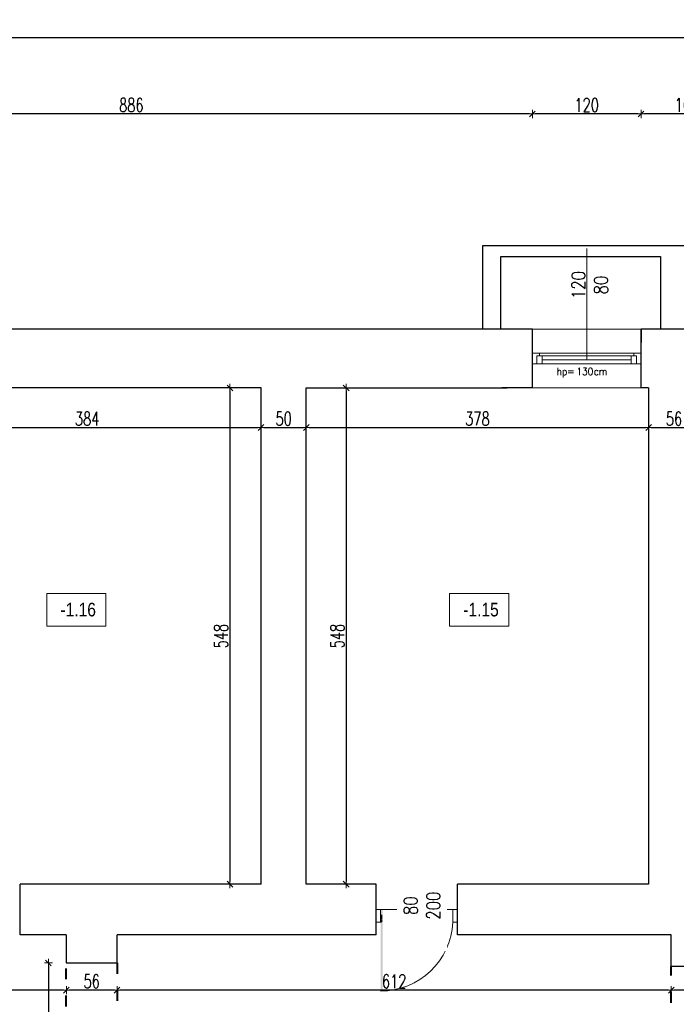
# Model space of a CAD drawing. Header units: millimetres. Extents: x 0 to 111311, y -48878 to -25280.
# Tile 50 of 244: x 68179 to 68904, y -31207 to -30120. Entities that reach past the tile are written whole.
import ezdxf

# ---------------------------------------------------------------- set-up
doc = ezdxf.new("R2010")
doc.units = ezdxf.units.MM
doc.linetypes.add('ACAD_ISO03W100', pattern=[30, 12, -18])
doc.linetypes.add('STRICHPUNKT', pattern=[0.5, 0.35, -0.05, 0.05, -0.05])
doc.layers.get('Defpoints').update_dxf_attribs({"color": 30})
for name, color, linetype, lineweight in [('J opisy', 7, 'Continuous', 9), ('J stolarka_okna', 144, 'Continuous', 0), ('J wymiary', 1, 'Continuous', 9), ('MM', 6, 'Continuous', 40), ('OPIS', 7, 'Continuous', 5), ('sciany', 252, 'Continuous', 30)]:
    doc.layers.add(name, color=color, linetype=linetype, lineweight=lineweight)
doc.styles.add('ADESK2', font='simplex', dxfattribs={"width": 0.7})
doc.styles.add('MtXpl_simplex_shx', font='simplex.shx')
doc.styles.get("Standard").update_dxf_attribs({"font": 'arial.ttf'})
doc.dimstyles.new('1-100', dxfattribs={"dimscale": 1.5, "dimtxt": 10, "dimasz": 2, "dimexe": 1, "dimexo": 1, "dimgap": 1.5, "dimtad": 1, "dimdec": 0, "dimrnd": 0.5, "dimdsep": 46, "dimtxsty": 'ADESK2', "dimblk": 'wymiar', "dimcen": -1, "dimdle": 5, "dimse1": 1, "dimse2": 1, "dimclrd": 256, "dimclre": 256, "dimclrt": 256, "dimadec": 0, "dimazin": 0, "dimtfac": 1, "dimtdec": 0, "dimtix": 1, "dimtmove": 0, "dimatfit": 3, "dimfxl": 20, "dimfxlon": 1, "dimtolj": 1, "dimtzin": 0, "dimarcsym": 0})

# ---------------------------------------------------------------- blocks, each defined once
blk = doc.blocks.new('wymiar')
for p, q in [((1.5, 0), (-1.5, 0)), ((1.06, 1.06), (-1.06, -1.06)), ((0, 1.5), (0, -1.5))]:
    blk.add_line(p, q)
blk = doc.blocks.new('*D1636')
at = {"layer": 'Defpoints', "color": 0, "ltscale": 4}
for p in [(91955.5, -30760.6), (0, -30978.1), (91914.8, -30978.1)]:
    blk.add_point(p, dxfattribs=at)
at = {"layer": 'J wymiary', "lineweight": -2}
blk.add_line((91914.8, -30763.6), (91914.8, -30975.1), dxfattribs=at)
at = {"layer": 'J wymiary', "lineweight": -2, "ltscale": 4, "xscale": 3, "yscale": 3, "zscale": 3}
for p, rotation in [((91914.8, -30760.6), 90), ((91914.8, -30978.1), 270)]:
    blk.add_blockref('wymiar', p, dxfattribs=dict(at, rotation=rotation))
at = {"layer": 'J wymiary', "ltscale": 4, "insert": (91905.1, -30869.4), "char_height": 15, "attachment_point": 5, "rotation": 90, "style": 'ADESK2'}
blk.add_mtext('\\A1;218', dxfattribs=at)
blk = doc.blocks.new('*D3025')
at = {"layer": 'Defpoints', "color": 0, "ltscale": 4}
for p in [(68061.6, -30570), (68445.6, -30570), (68445.6, -30570)]:
    blk.add_point(p, dxfattribs=at)
at = {"layer": 'J wymiary', "lineweight": -2}
blk.add_line((68064.6, -30570), (68442.6, -30570), dxfattribs=at)
at = {"layer": 'J wymiary', "lineweight": -2, "ltscale": 4, "xscale": 3, "yscale": 3, "zscale": 3, "rotation": 180}
blk.add_blockref('wymiar', (68061.6, -30570), dxfattribs=at)
at = {"layer": 'J wymiary', "lineweight": -2, "ltscale": 4, "xscale": 3, "yscale": 3, "zscale": 3}
blk.add_blockref('wymiar', (68445.6, -30570), dxfattribs=at)
at = {"layer": 'J wymiary', "ltscale": 4, "insert": (68253.6, -30560.3), "char_height": 15, "attachment_point": 5, "style": 'ADESK2'}
blk.add_mtext('\\A1;384', dxfattribs=at)
blk = doc.blocks.new('*D3026')
at = {"layer": 'Defpoints', "color": 0, "ltscale": 4}
for p in [(68445.6, -30570), (68495.6, -30570), (68495.6, -30570)]:
    blk.add_point(p, dxfattribs=at)
at = {"layer": 'J wymiary', "lineweight": -2}
blk.add_line((68448.6, -30570), (68492.6, -30570), dxfattribs=at)
at = {"layer": 'J wymiary', "lineweight": -2, "ltscale": 4, "xscale": 3, "yscale": 3, "zscale": 3, "rotation": 180}
blk.add_blockref('wymiar', (68445.6, -30570), dxfattribs=at)
at = {"layer": 'J wymiary', "lineweight": -2, "ltscale": 4, "xscale": 3, "yscale": 3, "zscale": 3}
blk.add_blockref('wymiar', (68495.6, -30570), dxfattribs=at)
at = {"layer": 'J wymiary', "ltscale": 4, "insert": (68470.6, -30560.3), "char_height": 15, "attachment_point": 5, "style": 'ADESK2'}
blk.add_mtext('\\A1;50', dxfattribs=at)
blk = doc.blocks.new('*D3027')
at = {"layer": 'Defpoints', "color": 0, "ltscale": 4}
for p in [(68495.6, -30570), (68873.6, -30570), (68873.6, -30570)]:
    blk.add_point(p, dxfattribs=at)
at = {"layer": 'J wymiary', "lineweight": -2}
blk.add_line((68498.6, -30570), (68870.6, -30570), dxfattribs=at)
at = {"layer": 'J wymiary', "lineweight": -2, "ltscale": 4, "xscale": 3, "yscale": 3, "zscale": 3, "rotation": 180}
blk.add_blockref('wymiar', (68495.6, -30570), dxfattribs=at)
at = {"layer": 'J wymiary', "lineweight": -2, "ltscale": 4, "xscale": 3, "yscale": 3, "zscale": 3}
blk.add_blockref('wymiar', (68873.6, -30570), dxfattribs=at)
at = {"layer": 'J wymiary', "ltscale": 4, "insert": (68684.6, -30560.3), "char_height": 15, "attachment_point": 5, "style": 'ADESK2'}
blk.add_mtext('\\A1;378', dxfattribs=at)
blk = doc.blocks.new('*D3028')
at = {"layer": 'Defpoints', "color": 0, "ltscale": 4}
for p in [(68873.6, -30570), (68929.6, -30570), (68929.6, -30570)]:
    blk.add_point(p, dxfattribs=at)
at = {"layer": 'J wymiary', "lineweight": -2}
blk.add_line((68876.6, -30570), (68926.6, -30570), dxfattribs=at)
at = {"layer": 'J wymiary', "lineweight": -2, "ltscale": 4, "xscale": 3, "yscale": 3, "zscale": 3, "rotation": 180}
blk.add_blockref('wymiar', (68873.6, -30570), dxfattribs=at)
at = {"layer": 'J wymiary', "lineweight": -2, "ltscale": 4, "xscale": 3, "yscale": 3, "zscale": 3}
blk.add_blockref('wymiar', (68929.6, -30570), dxfattribs=at)
at = {"layer": 'J wymiary', "ltscale": 4, "insert": (68901.6, -30560.3), "char_height": 15, "attachment_point": 5, "style": 'ADESK2'}
blk.add_mtext('\\A1;56', dxfattribs=at)
blk = doc.blocks.new('*D3051')
at = {"layer": 'Defpoints', "color": 0, "ltscale": 4}
for p in [(68898.6, -31165.3), (68954.6, -31165.3), (68898.6, -31191.3)]:
    blk.add_point(p, dxfattribs=at)
at = {"layer": 'J wymiary', "lineweight": -2}
blk.add_line((68951.6, -31191.3), (68901.6, -31191.3), dxfattribs=at)
at = {"layer": 'J wymiary', "lineweight": -2, "ltscale": 4, "xscale": 3, "yscale": 3, "zscale": 3, "rotation": 180}
blk.add_blockref('wymiar', (68898.6, -31191.3), dxfattribs=at)
at = {"layer": 'J wymiary', "lineweight": -2, "ltscale": 4, "xscale": 3, "yscale": 3, "zscale": 3}
blk.add_blockref('wymiar', (68954.6, -31191.3), dxfattribs=at)
at = {"layer": 'J wymiary', "ltscale": 4, "insert": (68926.6, -31181.5), "char_height": 15, "attachment_point": 5, "style": 'ADESK2'}
blk.add_mtext('\\A1;56', dxfattribs=at)
blk = doc.blocks.new('*D3052')
at = {"layer": 'Defpoints', "color": 0, "ltscale": 4}
for p in [(68286.6, -31161.3), (68898.6, -31165.3), (68286.6, -31191.3)]:
    blk.add_point(p, dxfattribs=at)
at = {"layer": 'J wymiary', "lineweight": -2}
blk.add_line((68895.6, -31191.3), (68289.6, -31191.3), dxfattribs=at)
at = {"layer": 'J wymiary', "lineweight": -2, "ltscale": 4, "xscale": 3, "yscale": 3, "zscale": 3, "rotation": 180}
blk.add_blockref('wymiar', (68286.6, -31191.3), dxfattribs=at)
at = {"layer": 'J wymiary', "lineweight": -2, "ltscale": 4, "xscale": 3, "yscale": 3, "zscale": 3}
blk.add_blockref('wymiar', (68898.6, -31191.3), dxfattribs=at)
at = {"layer": 'J wymiary', "ltscale": 4, "insert": (68592.6, -31181.5), "char_height": 15, "attachment_point": 5, "style": 'ADESK2'}
blk.add_mtext('\\A1;612', dxfattribs=at)
blk = doc.blocks.new('*D3053')
at = {"layer": 'Defpoints', "color": 0, "ltscale": 4}
for p in [(68230.6, -31161.3), (68286.6, -31161.3), (68230.6, -31191.3)]:
    blk.add_point(p, dxfattribs=at)
at = {"layer": 'J wymiary', "lineweight": -2}
blk.add_line((68283.6, -31191.3), (68233.6, -31191.3), dxfattribs=at)
at = {"layer": 'J wymiary', "lineweight": -2, "ltscale": 4, "xscale": 3, "yscale": 3, "zscale": 3, "rotation": 180}
blk.add_blockref('wymiar', (68230.6, -31191.3), dxfattribs=at)
at = {"layer": 'J wymiary', "lineweight": -2, "ltscale": 4, "xscale": 3, "yscale": 3, "zscale": 3}
blk.add_blockref('wymiar', (68286.6, -31191.3), dxfattribs=at)
at = {"layer": 'J wymiary', "ltscale": 4, "insert": (68258.6, -31181.5), "char_height": 15, "attachment_point": 5, "style": 'ADESK2'}
blk.add_mtext('\\A1;56', dxfattribs=at)
blk = doc.blocks.new('*D3054')
at = {"layer": 'Defpoints', "color": 0, "ltscale": 4}
for p in [(67624.6, -31164.7), (68230.6, -31161.3), (67624.6, -31191.3)]:
    blk.add_point(p, dxfattribs=at)
at = {"layer": 'J wymiary', "lineweight": -2}
blk.add_line((68227.6, -31191.3), (67627.6, -31191.3), dxfattribs=at)
at = {"layer": 'J wymiary', "lineweight": -2, "ltscale": 4, "xscale": 3, "yscale": 3, "zscale": 3, "rotation": 180}
blk.add_blockref('wymiar', (67624.6, -31191.3), dxfattribs=at)
at = {"layer": 'J wymiary', "lineweight": -2, "ltscale": 4, "xscale": 3, "yscale": 3, "zscale": 3}
blk.add_blockref('wymiar', (68230.6, -31191.3), dxfattribs=at)
at = {"layer": 'J wymiary', "ltscale": 4, "insert": (67927.6, -31181.5), "char_height": 15, "attachment_point": 5, "style": 'ADESK2'}
blk.add_mtext('\\A1;606', dxfattribs=at)
blk = doc.blocks.new('*D3059')
at = {"layer": 'Defpoints', "color": 0, "ltscale": 4}
for p in [(68445.6, -30526.3), (68411.2, -31074.3), (68445.6, -31074.3)]:
    blk.add_point(p, dxfattribs=at)
at = {"layer": 'J wymiary', "lineweight": -2}
blk.add_line((68411.2, -30529.3), (68411.2, -31071.3), dxfattribs=at)
at = {"layer": 'J wymiary', "lineweight": -2, "ltscale": 4, "xscale": 3, "yscale": 3, "zscale": 3}
for p, rotation in [((68411.2, -30526.3), 90), ((68411.2, -31074.3), 270)]:
    blk.add_blockref('wymiar', p, dxfattribs=dict(at, rotation=rotation))
at = {"layer": 'J wymiary', "ltscale": 4, "insert": (68401.4, -30800.3), "char_height": 15, "attachment_point": 5, "rotation": 90, "style": 'ADESK2'}
blk.add_mtext('\\A1;548', dxfattribs=at)
blk = doc.blocks.new('*D3060')
at = {"layer": 'Defpoints', "color": 0, "ltscale": 4}
for p in [(68495.6, -30526.3), (68495.6, -31074.3), (68539.6, -31074.3)]:
    blk.add_point(p, dxfattribs=at)
at = {"layer": 'J wymiary', "lineweight": -2}
blk.add_line((68539.6, -30529.3), (68539.6, -31071.3), dxfattribs=at)
at = {"layer": 'J wymiary', "lineweight": -2, "ltscale": 4, "xscale": 3, "yscale": 3, "zscale": 3}
for p, rotation in [((68539.6, -30526.3), 90), ((68539.6, -31074.3), 270)]:
    blk.add_blockref('wymiar', p, dxfattribs=dict(at, rotation=rotation))
at = {"layer": 'J wymiary', "ltscale": 4, "insert": (68529.8, -30800.3), "char_height": 15, "attachment_point": 5, "rotation": 90, "style": 'ADESK2'}
blk.add_mtext('\\A1;548', dxfattribs=at)
blk = doc.blocks.new('*D3087')
at = {"layer": 'Defpoints', "color": 0, "ltscale": 4}
for p in [(68210.8, -31161.3), (68210.8, -31329.3), (68210.8, -31329.3)]:
    blk.add_point(p, dxfattribs=at)
at = {"layer": 'J wymiary', "lineweight": -2}
blk.add_line((68210.8, -31164.3), (68210.8, -31326.3), dxfattribs=at)
at = {"layer": 'J wymiary', "lineweight": -2, "ltscale": 4, "xscale": 3, "yscale": 3, "zscale": 3}
for p, rotation in [((68210.8, -31161.3), 90), ((68210.8, -31329.3), 270)]:
    blk.add_blockref('wymiar', p, dxfattribs=dict(at, rotation=rotation))
at = {"layer": 'J wymiary', "ltscale": 4, "insert": (68201, -31245.3), "char_height": 15, "attachment_point": 5, "rotation": 90, "style": 'ADESK2'}
blk.add_mtext('\\A1;168', dxfattribs=at)
blk = doc.blocks.new('*D3219')
at = {"layer": 'Defpoints', "color": 0, "ltscale": 4}
for p in [(68865.2, -30223.8), (68865.2, -30473.6), (68966.6, -30472.9)]:
    blk.add_point(p, dxfattribs=at)
at = {"layer": 'J wymiary', "lineweight": -2}
blk.add_line((68963.6, -30223.8), (68868.2, -30223.8), dxfattribs=at)
at = {"layer": 'J wymiary', "lineweight": -2, "ltscale": 4, "xscale": 3, "yscale": 3, "zscale": 3, "rotation": 180}
blk.add_blockref('wymiar', (68865.2, -30223.8), dxfattribs=at)
at = {"layer": 'J wymiary', "lineweight": -2, "ltscale": 4, "xscale": 3, "yscale": 3, "zscale": 3}
blk.add_blockref('wymiar', (68966.6, -30223.8), dxfattribs=at)
at = {"layer": 'J wymiary', "ltscale": 4, "insert": (68915.9, -30214), "char_height": 15, "attachment_point": 5, "style": 'ADESK2'}
blk.add_mtext('\\A1;102', dxfattribs=at)
blk = doc.blocks.new('*D3220')
at = {"layer": 'Defpoints', "color": 0, "ltscale": 4}
for p in [(68745.2, -30223.8), (68865.2, -30473.6), (68745.2, -30477.1)]:
    blk.add_point(p, dxfattribs=at)
at = {"layer": 'J wymiary', "lineweight": -2}
blk.add_line((68862.2, -30223.8), (68748.2, -30223.8), dxfattribs=at)
at = {"layer": 'J wymiary', "lineweight": -2, "ltscale": 4, "xscale": 3, "yscale": 3, "zscale": 3, "rotation": 180}
blk.add_blockref('wymiar', (68745.2, -30223.8), dxfattribs=at)
at = {"layer": 'J wymiary', "lineweight": -2, "ltscale": 4, "xscale": 3, "yscale": 3, "zscale": 3}
blk.add_blockref('wymiar', (68865.2, -30223.8), dxfattribs=at)
at = {"layer": 'J wymiary', "ltscale": 4, "insert": (68805.2, -30214), "char_height": 15, "attachment_point": 5, "style": 'ADESK2'}
blk.add_mtext('\\A1;120', dxfattribs=at)
blk = doc.blocks.new('*D3221')
at = {"layer": 'Defpoints', "color": 0, "ltscale": 4}
for p in [(67859.6, -30223.8), (67859.6, -30477.7), (68745.2, -30477.1)]:
    blk.add_point(p, dxfattribs=at)
at = {"layer": 'J wymiary', "lineweight": -2}
blk.add_line((68742.2, -30223.8), (67862.6, -30223.8), dxfattribs=at)
at = {"layer": 'J wymiary', "lineweight": -2, "ltscale": 4, "xscale": 3, "yscale": 3, "zscale": 3, "rotation": 180}
blk.add_blockref('wymiar', (67859.6, -30223.8), dxfattribs=at)
at = {"layer": 'J wymiary', "lineweight": -2, "ltscale": 4, "xscale": 3, "yscale": 3, "zscale": 3}
blk.add_blockref('wymiar', (68745.2, -30223.8), dxfattribs=at)
at = {"layer": 'J wymiary', "ltscale": 4, "insert": (68302.4, -30214), "char_height": 15, "attachment_point": 5, "style": 'ADESK2'}
blk.add_mtext('\\A1;886', dxfattribs=at)
blk = doc.blocks.new('*D3226')
at = {"layer": 'Defpoints', "color": 0, "ltscale": 4}
for p in [(71286.6, -30139.3), (66579.6, -30487.3), (71286.6, -30517.3)]:
    blk.add_point(p, dxfattribs=at)
at = {"layer": 'J wymiary', "lineweight": -2}
blk.add_line((66582.6, -30139.3), (71283.6, -30139.3), dxfattribs=at)
at = {"layer": 'J wymiary', "lineweight": -2, "ltscale": 4, "xscale": 3, "yscale": 3, "zscale": 3, "rotation": 180}
blk.add_blockref('wymiar', (66579.6, -30139.3), dxfattribs=at)
at = {"layer": 'J wymiary', "lineweight": -2, "ltscale": 4, "xscale": 3, "yscale": 3, "zscale": 3}
blk.add_blockref('wymiar', (71286.6, -30139.3), dxfattribs=at)
at = {"layer": 'J wymiary', "ltscale": 4, "insert": (68933.1, -30129.5), "char_height": 15, "attachment_point": 5, "style": 'ADESK2'}
blk.add_mtext('\\A1;4707', dxfattribs=at)

msp = doc.modelspace()

# ---------------------------------------------------------------- linework, layer by layer
at = {"layer": 'J opisy', "linetype": 'Continuous', "lineweight": 9}
msp.add_line((68805.214, -30495.284), (68805.214, -30372.284), dxfattribs=at)
at = {"layer": 'J opisy'}
msp.add_line((68619.014, -31072.618), (68619.014, -31122.618), dxfattribs=at)
at = {"layer": 'J stolarka_okna', "linetype": 'Continuous', "lineweight": 9}
for p, q in [((68865.214, -30461.284), (68745.214, -30461.284)), ((68865.214, -30487.784), (68745.214, -30487.784)), ((68745.214, -30487.784), (68745.214, -30499.784)), ((68750.214, -30499.784), (68750.214, -30490.784)), ((68750.214, -30490.784), (68756.214, -30490.784)), ((68753.214, -30490.784), (68753.214, -30487.784)), ((68756.214, -30499.784), (68756.214, -30490.784)), ((68756.214, -30490.784), (68854.214, -30490.784)), ((68756.214, -30495.284), (68854.214, -30495.284)), ((68854.214, -30499.784), (68854.214, -30490.784)), ((68854.214, -30490.784), (68860.214, -30490.784)), ((68857.214, -30490.784), (68857.214, -30487.784)), ((68860.214, -30499.784), (68860.214, -30490.784)), ((68865.214, -30499.784), (68865.214, -30487.784)), ((68745.214, -30499.784), (68865.214, -30499.784)), ((68750.214, -30499.784), (68756.214, -30499.784)), ((68854.214, -30499.784), (68860.214, -30499.784)), ((68865.214, -30526.284), (68745.214, -30526.284))]:
    msp.add_line(p, q, dxfattribs=at)
at = {"layer": 'J stolarka_okna'}
for p, q in [((68572.586, -31102.284), (68577.586, -31102.284)), ((68572.586, -31102.284), (68572.586, -31116.284)), ((68577.586, -31102.284), (68577.586, -31108.284)), ((68577.586, -31102.284), (68657.586, -31102.284)), ((68657.586, -31102.284), (68662.586, -31102.284)), ((68657.586, -31102.284), (68657.586, -31116.284)), ((68662.586, -31116.284), (68662.586, -31102.284)), ((68578.537, -31116.284), (68572.586, -31116.284)), ((68577.586, -31108.284), (68577.586, -31116.284)), ((68662.586, -31116.284), (68657.586, -31116.284))]:
    msp.add_line(p, q, dxfattribs=at)
msp.add_arc((68577.69, -31112.288), 79.996, 270, 357.136758, dxfattribs=at)
msp.add_solid([(68579.815, -31192.284), (68577.69, -31192.284), (68579.815, -31102.284), (68577.815, -31102.284)], dxfattribs=at)
at = {"layer": 'MM', "color": 251, "linetype": 'ACAD_ISO03W100'}
for p, q in [((68230.586, -31329.284), (68230.586, -31161.284)), ((68286.586, -31161.284), (68286.586, -31329.284)), ((68898.586, -31325.284), (68898.586, -31165.284))]:
    msp.add_line(p, q, dxfattribs=at)
at = {"layer": 'OPIS'}
for points in [[(68274.284, -30789.283), (68209.03, -30789.283), (68209.03, -30753.31), (68274.284, -30753.31)], [(68719.106, -30789.283), (68653.852, -30789.283), (68653.852, -30753.31), (68719.106, -30753.31)]]:
    msp.add_lwpolyline(points, close=True, dxfattribs=at)
at = {"layer": 'sciany'}
for p, q in [((68722.714, -30369.284), (68690.284, -30369.284)), ((68690.284, -30369.284), (68690.284, -30461.284)), ((68890.669, -30369.284), (68722.714, -30369.284)), ((69152.714, -30369.284), (68890.669, -30369.284)), ((68710.284, -30461.284), (68710.284, -30381.284)), ((68710.284, -30381.284), (68886.736, -30381.284)), ((68886.736, -30381.284), (68886.736, -30461.284)), ((68745.214, -30461.284), (68103.586, -30461.284)), ((68745.214, -30526.284), (68745.214, -30461.284)), ((68865.214, -30526.284), (68865.214, -30461.284)), ((68865.214, -30461.284), (68865.214, -30476.284)), ((68966.586, -30461.284), (68865.214, -30461.284)), ((68445.586, -30526.284), (68061.586, -30526.284)), ((68445.586, -31074.284), (68445.586, -30526.284)), ((68495.586, -30940.284), (68495.586, -30526.284)), ((68495.586, -30526.284), (68717.451, -30526.284)), ((68745.214, -30526.284), (68711.689, -30526.284)), ((68873.586, -30526.284), (68865.214, -30526.284)), ((68873.586, -30526.284), (68873.586, -31074.284)), ((68495.586, -31074.284), (68495.586, -30940.284)), ((68273.586, -31074.284), (68179.586, -31074.284)), ((68179.586, -31130.284), (68179.586, -31074.284)), ((68445.586, -31074.284), (68273.586, -31074.284)), ((68572.586, -31074.284), (68495.586, -31074.284)), ((68572.586, -31130.284), (68572.586, -31074.284)), ((68873.586, -31074.284), (68662.586, -31074.284)), ((68662.586, -31130.284), (68662.586, -31074.284)), ((68230.586, -31130.284), (68179.586, -31130.284)), ((68230.586, -31130.284), (68230.586, -31161.284)), ((68572.586, -31130.284), (68286.586, -31130.284)), ((68286.586, -31161.284), (68286.586, -31130.284)), ((68898.586, -31130.284), (68662.586, -31130.284)), ((68898.586, -31165.284), (68898.586, -31130.284)), ((68230.586, -31161.284), (68286.586, -31161.284)), ((68954.586, -31165.284), (68898.586, -31165.284))]:
    msp.add_line(p, q, dxfattribs=at)
at = {"layer": 'sciany', "linetype": 'STRICHPUNKT'}
msp.add_line((68578.537, -31108.284), (68578.537, -31116.284), dxfattribs=at)

# ---------------------------------------------------------------- texts
at = {"layer": 'J opisy', "style": 'MtXpl_simplex_shx', "width": 0.9}
for s, p in [('hp=', (68771.98, -30512.101)), ('130', (68793.922, -30512.101)), ('cm', (68813.122, -30512.101))]:
    msp.add_text(s, height=8, dxfattribs=at).set_placement(p)
at = {"layer": 'J opisy', "insert": (68808.644, -30412.761), "char_height": 15, "width": 30.20626, "attachment_point": 5, "rotation": 90, "line_spacing_factor": 0.771429}
msp.add_mtext('\\pxsm1;{\\Fsimplex|c238;\\W0.8;120\\Fsimplex|c0;\\P\\Fsimplex|c238;80}', dxfattribs=at)
at = {"layer": 'OPIS', "char_height": 15, "width": 48.75, "attachment_point": 5, "line_spacing_factor": 0.857143}
for s, insert in [('{\\fArial Narrow|b0|i0|c238|p34;-1.16}', (68243.689, -30771.183)), ('{\\fArial Narrow|b0|i0|c238|p34;-1.15}', (68688.511, -30771.183))]:
    msp.add_mtext(s, dxfattribs=dict(at, insert=insert))

# ---------------------------------------------------------------- dimensions: what is measured, and where the dimension line sits
at = {"layer": 'J wymiary'}
for base, p1, p2, picture, middle in [((71286.586, -30139.275), (66579.586, -30487.284), (71286.586, -30517.284), '*D3226', (68933.086, -30129.525)), ((67859.586, -30223.798), (68745.214, -30477.091), (67859.586, -30477.669), '*D3221', (68302.4, -30214.048)), ((68745.214, -30223.798), (68865.214, -30473.576), (68745.214, -30477.091), '*D3220', (68805.214, -30214.048)), ((68865.214, -30223.798), (68966.586, -30472.872), (68865.214, -30473.576), '*D3219', (68915.9, -30214.048)), ((68286.586, -31191.284), (68898.586, -31165.284), (68286.586, -31161.284), '*D3052', (68592.586, -31181.534)), ((68898.586, -31191.284), (68954.586, -31165.284), (68898.586, -31165.284), '*D3051', (68926.586, -31181.534))]:
    dim = msp.add_linear_dim(base=base, p1=p1, p2=p2, dimstyle='1-100', override={"dimblk": 'wymiar'}, dxfattribs=at)
    dim.commit()
    dim.dimension.update_dxf_attribs({"geometry": picture, "text_midpoint": middle})
for base, p1, p2, picture, middle in [((68411.19, -31074.284), (68445.586, -30526.284), (68445.586, -31074.284), '*D3059', (68401.44, -30800.284)), ((68539.584, -31074.284), (68495.586, -30526.284), (68495.586, -31074.284), '*D3060', (68529.834, -30800.284)), ((68210.779, -31329.284), (68210.779, -31161.284), (68210.779, -31329.284), '*D3087', (68201.029, -31245.284))]:
    dim = msp.add_linear_dim(base=base, p1=p1, p2=p2, angle=90, dimstyle='1-100', dxfattribs=at)
    dim.commit()
    dim.dimension.update_dxf_attribs({"geometry": picture, "text_midpoint": middle})
for base, p1, p2, picture, middle in [((68445.586, -30570.005), (68061.586, -30570.005), (68445.586, -30570.005), '*D3025', (68253.586, -30560.255)), ((68495.586, -30570.005), (68445.586, -30570.005), (68495.586, -30570.005), '*D3026', (68470.586, -30560.255)), ((68873.586, -30570.005), (68495.586, -30570.005), (68873.586, -30570.005), '*D3027', (68684.586, -30560.255)), ((68929.586, -30570.005), (68873.586, -30570.005), (68929.586, -30570.005), '*D3028', (68901.586, -30560.255)), ((67624.586, -31191.284), (68230.586, -31161.284), (67624.586, -31164.699), '*D3054', (67927.586, -31181.534)), ((68230.586, -31191.284), (68286.586, -31161.284), (68230.586, -31161.284), '*D3053', (68258.586, -31181.534))]:
    dim = msp.add_linear_dim(base=base, p1=p1, p2=p2, dimstyle='1-100', dxfattribs=at)
    dim.commit()
    dim.dimension.update_dxf_attribs({"geometry": picture, "text_midpoint": middle})
dim = msp.add_linear_dim(base=(91914.843, -30978.11), p1=(91955.476, -30760.609), p2=(0, -30978.11), angle=90, dimstyle='1-100', override={"dimblk": 'wymiar'}, dxfattribs=at)
dim.commit()
dim.dimension.update_dxf_attribs({"geometry": '*D1636', "text_midpoint": (91905.093, -30869.359)})

# ---------------------------------------------------------------- next in the draw order: texts
at = {"layer": 'J opisy', "insert": (68623.346, -31098.051), "char_height": 15, "width": 85.22639, "attachment_point": 5, "rotation": 89.995455, "line_spacing_factor": 0.771429, "bg_fill": 2}
msp.add_mtext('\\pxsm1;{\\Fsimplex.shx|c238;\\W0.8;80\\P200}', dxfattribs=at)

doc.saveas('drawing.dxf')
